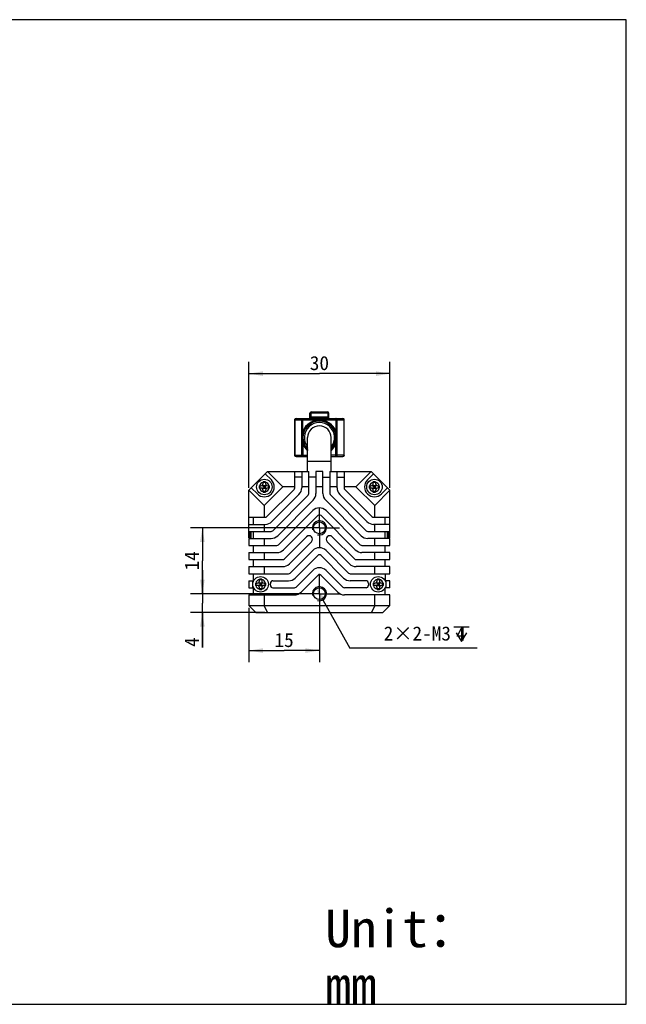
# Model space of a CAD drawing. Header units: millimetres. Extents: x 166 to 637, y 331 to 540.
# Tile 6 of 6: x 509 to 637, y 331 to 540. Entities that reach past the tile are written whole.
import ezdxf
from ezdxf.enums import TextEntityAlignment as Align

# ---------------------------------------------------------------- set-up
doc = ezdxf.new("R2010")
doc.units = ezdxf.units.MM
doc.header["$LTSCALE"] = 46.255
doc.header["$PDMODE"] = 3
doc.header["$PDSIZE"] = 8
doc.linetypes.add('CENTER', pattern=[0.6, 0.375, -0.075, 0.075, -0.075])
doc.layers.get('0').update_dxf_attribs({"linetype": 'CONTINUOUS'})
doc.layers.get('Defpoints').update_dxf_attribs({"linetype": 'CONTINUOUS'})
for name, color, linetype in [('00_COMPONENTS', 7, 'CONTINUOUS'), ('07_ALL_HOLES', 7, 'CONTINUOUS'), ('51__DRAFT_DIMS', 7, 'CONTINUOUS'), ('_X2_56FE5C42_X0__01_528', 7, 'CONTINUOUS'), ('DRW0001FORMAT', 7, 'CONTINUOUS'), ('DRW0001TEXT', 7, 'CONTINUOUS')]:
    doc.layers.add(name, color=color, linetype=linetype)
doc.styles.get("Standard").update_dxf_attribs({"font": 'simfang.ttf'})
doc.dimstyles.new('DIMSTYLE_3', dxfattribs={"dimtxt": 3, "dimasz": 3, "dimexe": 2.5, "dimexo": 0.5, "dimgap": 0.75, "dimtad": 1, "dimdsep": 46, "dimtxsty": 'STANDARD', "dimblk": '_FILLED', "dimblk1": '_FILLED', "dimblk2": '_FILLED', "dimcen": 0.09, "dimclrt": 3, "dimazin": 2, "dimtp": 0.2, "dimtm": 0.2, "dimtfac": 1, "dimtofl": 0, "dimtmove": 0, "dimatfit": 3, "dimldrblk": '_FILLED', "dimfxl": 1, "dimtolj": 1, "dimarcsym": 0})
doc.dimstyles.new('DIMSTYLE_4', dxfattribs={"dimtxt": 3, "dimasz": 3, "dimexe": 2.5, "dimexo": 0.5, "dimgap": 0.75, "dimtad": 1, "dimdsep": 46, "dimtxsty": 'STANDARD', "dimblk": '_FILLED', "dimblk1": '_FILLED', "dimblk2": '_FILLED', "dimcen": 0.09, "dimclrt": 3, "dimazin": 2, "dimtp": 0.1, "dimtm": 0.1, "dimtfac": 1, "dimtofl": 0, "dimtmove": 0, "dimatfit": 3, "dimldrblk": '_FILLED', "dimfxl": 1, "dimtolj": 1, "dimarcsym": 0})
doc.dimstyles.new('DIMSTYLE_5', dxfattribs={"dimtxt": 3, "dimasz": 3, "dimexe": 2.5, "dimexo": 0.5, "dimtad": 1, "dimdsep": 46, "dimtxsty": 'STANDARD', "dimblk": '_FILLED', "dimblk1": '_FILLED', "dimblk2": '_FILLED', "dimcen": 0.09, "dimclrt": 3, "dimazin": 2, "dimtp": 0.1, "dimtm": 0.1, "dimtfac": 1, "dimtofl": 0, "dimtmove": 0, "dimatfit": 1, "dimldrblk": '_FILLED', "dimfxl": 1, "dimtolj": 1, "dimarcsym": 0})

# ---------------------------------------------------------------- blocks, each defined once
blk = doc.blocks.new('_FILLED')
at = {"color": 0, "linetype": 'ByBlock'}
blk.add_solid([(0, 0), (-1, 0.167), (-1, -0.167)], dxfattribs=at)
blk = doc.blocks.new('*D4')
at = {"layer": '51__DRAFT_DIMS', "color": 4, "transparency": 16777216}
for p, q in [((557.26, 440.54), (557.26, 467.34)), ((587.26, 440.54), (587.26, 467.34)), ((557.26, 464.84), (572.26, 464.84)), ((587.26, 464.84), (572.26, 464.84))]:
    blk.add_line(p, q, dxfattribs=at)
at = {"layer": '51__DRAFT_DIMS', "color": 4, "transparency": 16777216, "xscale": 3, "yscale": 3, "zscale": 3, "rotation": 180}
blk.add_blockref('_FILLED', (557.26, 464.84), dxfattribs=at)
at = {"layer": '51__DRAFT_DIMS', "color": 4, "transparency": 16777216, "xscale": 3, "yscale": 3, "zscale": 3}
blk.add_blockref('_FILLED', (587.26, 464.84), dxfattribs=at)
at = {"layer": '51__DRAFT_DIMS', "color": 3, "transparency": 16777216}
blk.add_text('30', height=3, dxfattribs=at).set_placement((572.26, 465.59), align=Align.CENTER)
blk = doc.blocks.new('*D5')
at = {"layer": '51__DRAFT_DIMS', "color": 4, "transparency": 16777216}
for p, q in [((569.36, 432.04), (544.89, 432.04)), ((547.39, 432.04), (547.39, 425.04)), ((547.39, 418.04), (547.39, 425.04)), ((568.92, 418.04), (544.89, 418.04))]:
    blk.add_line(p, q, dxfattribs=at)
at = {"layer": '51__DRAFT_DIMS', "color": 4, "transparency": 16777216, "xscale": 3, "yscale": 3, "zscale": 3}
for p, rotation in [((547.39, 432.04), 90), ((547.39, 418.04), 270)]:
    blk.add_blockref('_FILLED', p, dxfattribs=dict(at, rotation=rotation))
at = {"layer": '51__DRAFT_DIMS', "color": 3, "transparency": 16777216}
blk.add_text('14', height=3, rotation=90, dxfattribs=at).set_placement((546.64, 425.04), align=Align.CENTER)
blk = doc.blocks.new('*D6')
at = {"layer": '51__DRAFT_DIMS', "color": 4, "transparency": 16777216}
for p, q in [((547.39, 418.04), (547.39, 423.04)), ((547.39, 423.04), (547.39, 416.04)), ((569.8, 418.04), (544.89, 418.04)), ((547.39, 406.56), (547.39, 416.04)), ((560.69, 414.04), (544.89, 414.04)), ((547.39, 414.04), (547.39, 406.56))]:
    blk.add_line(p, q, dxfattribs=at)
at = {"layer": '51__DRAFT_DIMS', "color": 4, "transparency": 16777216, "xscale": 3, "yscale": 3, "zscale": 3}
for p, rotation in [((547.39, 418.04), 270), ((547.39, 414.04), 90)]:
    blk.add_blockref('_FILLED', p, dxfattribs=dict(at, rotation=rotation))
at = {"layer": '51__DRAFT_DIMS', "color": 3, "transparency": 16777216}
blk.add_text('4', height=3, rotation=90, dxfattribs=at).set_placement((546.64, 408.76), align=Align.RIGHT)
blk = doc.blocks.new('*D7')
at = {"layer": '51__DRAFT_DIMS', "color": 4, "transparency": 16777216}
for p, q in [((557.26, 415.04), (557.26, 403.44)), ((572.26, 414.02), (572.26, 403.44)), ((557.26, 405.94), (564.76, 405.94)), ((572.26, 405.94), (564.76, 405.94))]:
    blk.add_line(p, q, dxfattribs=at)
at = {"layer": '51__DRAFT_DIMS', "color": 4, "transparency": 16777216, "xscale": 3, "yscale": 3, "zscale": 3, "rotation": 180}
blk.add_blockref('_FILLED', (557.26, 405.94), dxfattribs=at)
at = {"layer": '51__DRAFT_DIMS', "color": 4, "transparency": 16777216, "xscale": 3, "yscale": 3, "zscale": 3}
blk.add_blockref('_FILLED', (572.26, 405.94), dxfattribs=at)
at = {"layer": '51__DRAFT_DIMS', "color": 3, "transparency": 16777216}
blk.add_text('15', height=3, dxfattribs=at).set_placement((564.76, 406.69), align=Align.CENTER)
blk = doc.blocks.new('*D8')
at = {"layer": '51__DRAFT_DIMS', "color": 0, "lineweight": -2}
for p in [(572.99, 416.73), (605.82, 406.46)]:
    blk.add_line(p, (578.7, 406.46), dxfattribs=at)
at = {"layer": 'Defpoints', "color": 0}
for p in [(571.53, 419.35), (572.99, 416.73)]:
    blk.add_point(p, dxfattribs=at)
at = {"layer": '51__DRAFT_DIMS', "color": 0, "linetype": 'ByBlock', "lineweight": -2, "xscale": 3, "yscale": 3, "zscale": 3, "rotation": 119.0598379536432}
blk.add_blockref('_FILLED', (571.53, 419.35), dxfattribs=at)
at = {"layer": '51__DRAFT_DIMS', "color": 3, "insert": (585.93, 411.08), "char_height": 3, "attachment_point": 1, "line_spacing_factor": 0.9}
blk.add_mtext('\\A1;2×2-M{\\A1;3\\Fgdt|c0; \\fFangSong|b0|i0|c0|p0;4}', dxfattribs=at)

msp = doc.modelspace()

# ---------------------------------------------------------------- linework, layer by layer
at = {"color": 7}
for p, q in [((637.4826, 540.12446), (166.25456, 540.12446)), ((637.4826, 330.70304), (637.4826, 540.12446)), ((166.25456, 330.70304), (637.4826, 330.70304))]:
    msp.add_line(p, q, dxfattribs=at)
at = {"layer": '00_COMPONENTS', "color": 7}
for p, q in [((569.75945, 444.03792), (569.75945, 451.23792)), ((574.75945, 444.03792), (574.75945, 451.23792)), ((561.25945, 444.03792), (557.25945, 440.03792)), ((564.50945, 440.78792), (561.25945, 444.03792)), ((561.25945, 444.03792), (570.00945, 444.03792)), ((567.00945, 440.56503), (567.00945, 444.03792)), ((568.50945, 444.03792), (568.50945, 440.56503)), ((570.00945, 439.32091), (570.00945, 444.03792)), ((571.50945, 444.03792), (571.50945, 439.32091)), ((573.00945, 444.03792), (571.50945, 444.03792)), ((573.00945, 439.32091), (573.00945, 444.03792)), ((574.50945, 444.03792), (574.50945, 439.32091)), ((574.50945, 444.03792), (583.25945, 444.03792)), ((576.00945, 440.56503), (576.00945, 444.03792)), ((577.50945, 444.03792), (577.50945, 440.56503)), ((580.00945, 440.78792), (583.25945, 444.03792)), ((587.25945, 440.03792), (583.25945, 444.03792)), ((560.74437, 443.52285), (562.04437, 442.22285)), ((568.50945, 442.83792), (567.00945, 442.83792)), ((571.50945, 442.83792), (570.00945, 442.83792)), ((573.00945, 442.83792), (574.50945, 442.83792)), ((576.00945, 442.83792), (577.50945, 442.83792)), ((582.47453, 442.22285), (583.77453, 443.52285)), ((557.25945, 429.91937), (557.25945, 440.03792)), ((560.50945, 436.78792), (557.25945, 440.03792)), ((559.07453, 439.253), (557.77453, 440.553)), ((559.46033, 440.98792), (559.80945, 440.98792)), ((559.80945, 440.48792), (559.46033, 440.48792)), ((559.61695, 440.48792), (559.61695, 440.98792)), ((560.04292, 441.04578), (560.10504, 440.98792)), ((560.10504, 440.48792), (560.04292, 440.43007)), ((560.95456, 440.98792), (560.10504, 440.98792)), ((560.10504, 440.48792), (560.95456, 440.48792)), ((560.30945, 441.48792), (560.30945, 441.83704)), ((560.80945, 441.70739), (560.30945, 441.70739)), ((560.30945, 440.6783), (560.30945, 440.79755)), ((560.37347, 440.73792), (560.30945, 440.79755)), ((560.37347, 440.73792), (560.30945, 440.6783)), ((560.37347, 440.73792), (560.30945, 440.73792)), ((560.30945, 439.6388), (560.30945, 439.98792)), ((564.50945, 440.78792), (560.50945, 436.78792)), ((560.55945, 440.48792), (560.55945, 440.98792)), ((560.80945, 440.8325), (560.72115, 440.73792)), ((560.80945, 440.64335), (560.72115, 440.73792)), ((560.80945, 440.73792), (560.72115, 440.73792)), ((560.80945, 441.83704), (560.80945, 441.48792)), ((560.80945, 440.64335), (560.80945, 440.8325)), ((560.80945, 439.98792), (560.80945, 439.6388)), ((561.03263, 441.07155), (560.95456, 440.98792)), ((560.95456, 440.48792), (561.03263, 440.4043)), ((566.863, 440.21148), (561.0859, 434.43437)), ((561.30945, 440.98792), (561.65857, 440.98792)), ((561.65857, 440.48792), (561.30945, 440.48792)), ((561.51701, 440.48792), (561.51701, 440.98792)), ((567.00945, 440.78792), (564.50945, 440.78792)), ((570.00945, 440.78792), (568.50945, 440.78792)), ((573.00945, 440.78792), (571.50945, 440.78792)), ((576.00945, 440.78792), (574.50945, 440.78792)), ((580.00945, 440.78792), (577.50945, 440.78792)), ((577.6559, 440.21148), (583.433, 434.43437)), ((584.00945, 436.78792), (580.00945, 440.78792)), ((582.86033, 440.98792), (583.20945, 440.98792)), ((583.20945, 440.48792), (582.86033, 440.48792)), ((583.01695, 440.48792), (583.01695, 440.98792)), ((583.44292, 441.04578), (583.50504, 440.98792)), ((583.50504, 440.48792), (583.44292, 440.43007)), ((584.35456, 440.98792), (583.50504, 440.98792)), ((583.50504, 440.48792), (584.35456, 440.48792)), ((583.70945, 441.48792), (583.70945, 441.83704)), ((584.20945, 441.70739), (583.70945, 441.70739)), ((583.70945, 440.6783), (583.70945, 440.79755)), ((583.77347, 440.73792), (583.70945, 440.79755)), ((583.77347, 440.73792), (583.70945, 440.6783)), ((583.77347, 440.73792), (583.70945, 440.73792)), ((583.70945, 439.6388), (583.70945, 439.98792)), ((583.95945, 440.48792), (583.95945, 440.98792)), ((584.00945, 436.78792), (587.25945, 440.03792)), ((584.20945, 440.8325), (584.12115, 440.73792)), ((584.20945, 440.73792), (584.12115, 440.73792)), ((584.20945, 440.64335), (584.12115, 440.73792)), ((584.20945, 441.83704), (584.20945, 441.48792)), ((584.20945, 440.64335), (584.20945, 440.8325)), ((584.20945, 439.98792), (584.20945, 439.6388)), ((584.43263, 441.07155), (584.35456, 440.98792)), ((584.35456, 440.48792), (584.43263, 440.4043)), ((584.70945, 440.98792), (585.05857, 440.98792)), ((585.05857, 440.48792), (584.70945, 440.48792)), ((584.91701, 440.48792), (584.91701, 440.98792)), ((586.74437, 440.553), (585.44437, 439.253)), ((587.25945, 429.91937), (587.25945, 440.03792)), ((560.80945, 439.76845), (560.30945, 439.76845)), ((562.14656, 433.37371), (567.92366, 439.15082)), ((569.863, 438.96735), (562.33002, 431.43437)), ((563.39068, 430.37371), (570.92366, 437.90669)), ((581.12822, 430.37371), (573.59524, 437.90669)), ((574.6559, 438.96735), (582.18888, 431.43437)), ((582.37234, 433.37371), (576.59524, 439.15082)), ((584.20945, 439.76845), (583.70945, 439.76845)), ((560.50945, 436.78792), (560.50945, 434.28792)), ((570.84524, 435.70682), (563.57279, 428.43437)), ((580.94611, 428.43437), (573.67366, 435.70682)), ((584.00945, 434.28792), (584.00945, 436.78792)), ((557.25945, 434.28792), (560.73234, 434.28792)), ((558.25945, 432.78792), (558.25945, 434.28792)), ((564.63345, 427.37371), (571.9059, 434.64616)), ((572.613, 434.64616), (579.88545, 427.37371)), ((583.78656, 434.28792), (587.25945, 434.28792)), ((586.25945, 432.78792), (586.25945, 434.28792)), ((557.25945, 432.78792), (560.73234, 432.78792)), ((560.50945, 432.78792), (560.50945, 431.28792)), ((587.25945, 432.78792), (583.78656, 432.78792)), ((584.00945, 431.28792), (584.00945, 432.78792)), ((557.25945, 431.28792), (561.97647, 431.28792)), ((557.25945, 429.91292), (557.54945, 429.91292)), ((557.25945, 429.78792), (557.25945, 428.28792)), ((557.25945, 429.78792), (561.97647, 429.78792)), ((557.54945, 429.91292), (557.54945, 431.28792)), ((557.54945, 429.91292), (557.74195, 430.10542)), ((557.75945, 429.78792), (557.75945, 431.28792)), ((558.25945, 429.78792), (558.25945, 431.28792)), ((560.50945, 429.78792), (560.50945, 428.28792)), ((569.52912, 430.14806), (564.81543, 425.43437)), ((579.70347, 425.43437), (574.98978, 430.14806)), ((582.54243, 431.28792), (587.25945, 431.28792)), ((587.25945, 429.78792), (582.54243, 429.78792)), ((584.00945, 428.28792), (584.00945, 429.78792)), ((586.25945, 429.78792), (586.25945, 431.28792)), ((586.75945, 429.78792), (586.75945, 431.28792)), ((586.96945, 429.91292), (586.77695, 430.10542)), ((586.96945, 431.28792), (586.96945, 429.91292)), ((587.25945, 429.91292), (586.96945, 429.91292)), ((587.25945, 428.28792), (587.25945, 429.78792)), ((557.25945, 428.28792), (563.21923, 428.28792)), ((558.25945, 426.78792), (558.25945, 428.28792)), ((565.87609, 424.37371), (570.58978, 429.0874)), ((570.84524, 427.22154), (566.05807, 422.43437)), ((578.46083, 422.43437), (573.67366, 427.22154)), ((573.92912, 429.0874), (578.64281, 424.37371)), ((581.29967, 428.28792), (587.25945, 428.28792)), ((586.25945, 426.78792), (586.25945, 428.28792)), ((557.25945, 426.78792), (557.25945, 425.28792)), ((557.25945, 426.78792), (563.21923, 426.78792)), ((557.25945, 425.28792), (564.46187, 425.28792)), ((558.25945, 423.78792), (558.25945, 425.28792)), ((560.50945, 426.78792), (560.50945, 425.28792)), ((567.11873, 421.37371), (571.9059, 426.16088)), ((572.613, 426.16088), (577.40017, 421.37371)), ((580.05703, 425.28792), (587.25945, 425.28792)), ((587.25945, 426.78792), (581.29967, 426.78792)), ((584.00945, 425.28792), (584.00945, 426.78792)), ((586.25945, 423.78792), (586.25945, 425.28792)), ((587.25945, 425.28792), (587.25945, 426.78792)), ((557.25945, 423.78792), (557.25945, 422.28792)), ((557.25945, 423.78792), (564.46187, 423.78792)), ((560.50945, 423.78792), (560.50945, 422.28792)), ((587.25945, 423.78792), (580.05703, 423.78792)), ((584.00945, 422.28792), (584.00945, 423.78792)), ((587.25945, 422.28792), (587.25945, 423.78792)), ((557.25945, 422.28792), (565.70451, 422.28792)), ((558.25945, 420.78792), (558.25945, 422.28792)), ((559.50945, 420.78792), (559.50945, 421.13704)), ((560.00945, 421.00739), (559.50945, 421.00739)), ((560.00945, 421.13704), (560.00945, 420.78792)), ((570.84524, 422.9789), (567.30071, 419.43437)), ((568.36137, 418.37371), (571.9059, 421.91824)), ((572.613, 421.91824), (576.15753, 418.37371)), ((577.21819, 419.43437), (573.67366, 422.9789)), ((578.81439, 422.28792), (587.25945, 422.28792)), ((584.50945, 420.78792), (584.50945, 421.13704)), ((585.00945, 421.00739), (584.50945, 421.00739)), ((585.00945, 421.13704), (585.00945, 420.78792)), ((586.25945, 422.28792), (586.25945, 420.78792)), ((557.25945, 420.78792), (557.25945, 419.28792)), ((557.25945, 420.78792), (558.25945, 420.78792)), ((557.25945, 419.28792), (558.25945, 419.28792)), ((558.12612, 420.22843), (558.12612, 420.78792)), ((558.12612, 419.28792), (558.12612, 419.84742)), ((558.25945, 417.78792), (558.25945, 419.28792)), ((558.66033, 420.28792), (559.00945, 420.28792)), ((559.00945, 419.78792), (558.66033, 419.78792)), ((558.81695, 419.78792), (558.81695, 420.28792)), ((559.24292, 420.34578), (559.30504, 420.28792)), ((559.30504, 419.78792), (559.24292, 419.73007)), ((560.15456, 420.28792), (559.30504, 420.28792)), ((559.30504, 419.78792), (560.15456, 419.78792)), ((559.57347, 420.03792), (559.50945, 420.09755)), ((559.50945, 419.9783), (559.50945, 420.09755)), ((559.57347, 420.03792), (559.50945, 420.03792)), ((559.57347, 420.03792), (559.50945, 419.9783)), ((559.50945, 418.9388), (559.50945, 419.28792)), ((560.00945, 419.06845), (559.50945, 419.06845)), ((559.75945, 419.78792), (559.75945, 420.28792)), ((560.00945, 420.1325), (559.92115, 420.03792)), ((560.00945, 419.94335), (559.92115, 420.03792)), ((560.00945, 420.03792), (559.92115, 420.03792)), ((560.00945, 419.94335), (560.00945, 420.1325)), ((560.00945, 419.28792), (560.00945, 418.9388)), ((560.23263, 420.37155), (560.15456, 420.28792)), ((560.15456, 419.78792), (560.23263, 419.7043)), ((560.50945, 420.28792), (560.85857, 420.28792)), ((560.85857, 419.78792), (560.50945, 419.78792)), ((560.71701, 419.78792), (560.71701, 420.28792)), ((562.3474, 420.78792), (565.70451, 420.78792)), ((562.3474, 419.28792), (566.94716, 419.28792)), ((582.1715, 419.28792), (577.57174, 419.28792)), ((582.1715, 420.78792), (578.81439, 420.78792)), ((583.66033, 420.28792), (584.00945, 420.28792)), ((584.00945, 419.78792), (583.66033, 419.78792)), ((583.81695, 419.78792), (583.81695, 420.28792)), ((584.24292, 420.34578), (584.30504, 420.28792)), ((584.30504, 419.78792), (584.24292, 419.73007)), ((585.15456, 420.28792), (584.30504, 420.28792)), ((584.30504, 419.78792), (585.15456, 419.78792)), ((584.57347, 420.03792), (584.50945, 420.09755)), ((584.50945, 419.9783), (584.50945, 420.09755)), ((584.57347, 420.03792), (584.50945, 420.03792)), ((584.57347, 420.03792), (584.50945, 419.9783)), ((584.50945, 418.9388), (584.50945, 419.28792)), ((585.00945, 419.06845), (584.50945, 419.06845)), ((584.75945, 419.78792), (584.75945, 420.28792)), ((585.00945, 420.1325), (584.92115, 420.03792)), ((585.00945, 420.03792), (584.92115, 420.03792)), ((585.00945, 419.94335), (584.92115, 420.03792)), ((585.00945, 419.94335), (585.00945, 420.1325)), ((585.00945, 419.28792), (585.00945, 418.9388)), ((585.23263, 420.37155), (585.15456, 420.28792)), ((585.15456, 419.78792), (585.23263, 419.7043)), ((585.50945, 420.28792), (585.85857, 420.28792)), ((585.85857, 419.78792), (585.50945, 419.78792)), ((585.71701, 419.78792), (585.71701, 420.28792)), ((587.25945, 420.78792), (586.25945, 420.78792)), ((587.25945, 419.28792), (586.25945, 419.28792)), ((586.25945, 417.78792), (586.25945, 419.28792)), ((586.39278, 420.78792), (586.39278, 420.22842)), ((586.39278, 419.84742), (586.39278, 419.28792)), ((587.25945, 419.28792), (587.25945, 420.78792)), ((557.25945, 417.78792), (566.94716, 417.78792)), ((557.25945, 417.78792), (557.25945, 415.53792)), ((560.50945, 417.78792), (560.50945, 415.53792)), ((587.25945, 417.78792), (577.57174, 417.78792)), ((584.00945, 415.53792), (584.00945, 417.78792)), ((587.25945, 415.53792), (587.25945, 417.78792)), ((558.75945, 414.03792), (557.25945, 415.53792)), ((557.25945, 415.53792), (587.25945, 415.53792)), ((561.19439, 414.03792), (560.50945, 415.53792)), ((584.00945, 415.53792), (583.32451, 414.03792)), ((587.25945, 415.53792), (585.75945, 414.03792)), ((558.75945, 414.03792), (585.75945, 414.03792))]:
    msp.add_line(p, q, dxfattribs=at)
at = {"layer": '00_COMPONENTS', "color": 4}
msp.add_line((569.75945, 446.23792), (574.75945, 446.23792), dxfattribs=at)
at = {"layer": '00_COMPONENTS', "color": 7}
for centre, radius in [((560.55945, 440.73792), 1.65), ((583.95945, 440.73792), 1.65), ((572.25945, 432.03792), 1.25), ((559.75945, 420.03792), 1.65), ((584.75945, 420.03792), 1.65), ((572.25945, 418.03792), 1.25)]:
    msp.add_circle(centre, radius, dxfattribs=at)
for centre, radius, start, end in [((572.25945, 451.23792), 2.5, 0, 180), ((560.55945, 440.73792), 2.1, 225, 45), ((583.95945, 440.73792), 2.1, 135, 315), ((609.83416, 440.75883), 50.37436, 179.7394305, 180.0237813), ((621.40143, 440.73017), 61.94161, 179.9928328, 180.1470668), ((596.12289, 440.66739), 36.663, 180.1503515, 180.2804687), ((559.80945, 441.48792), 0.5, 270, 360), ((559.80945, 439.98792), 0.5, 0, 90), ((560.49498, 404.10173), 37.73577, 90.1552818, 90.2817045), ((560.55995, 387.85048), 53.98714, 89.7352063, 90.1774844), ((561.30945, 441.48792), 0.5, 180, 270), ((561.30945, 439.98792), 0.5, 90, 180), ((525.00496, 440.80849), 36.65405, 0.150507, 0.2804774), ((511.28474, 440.71701), 50.37436, 359.7394305, 0.0237813), ((499.73396, 440.74568), 61.92513, 359.992818, 0.1471987), ((566.50945, 440.56503), 0.5, 315, 360), ((566.50945, 440.56503), 2, 315, 360), ((578.00945, 440.56503), 2, 180, 225), ((578.00945, 440.56503), 0.5, 180, 225), ((633.23416, 440.75883), 50.37436, 179.7394305, 180.0237813), ((644.80143, 440.73017), 61.94161, 179.9928328, 180.1470668), ((619.52289, 440.66739), 36.663, 180.1503515, 180.2804687), ((583.20945, 441.48792), 0.5, 270, 360), ((583.20945, 439.98792), 0.5, 0, 90), ((583.89498, 404.10173), 37.73577, 90.1552818, 90.2817045), ((583.95995, 387.85048), 53.98714, 89.7352063, 90.1774844), ((584.70945, 441.48792), 0.5, 180, 270), ((584.70945, 439.98792), 0.5, 90, 180), ((548.40496, 440.80849), 36.65405, 0.150507, 0.2804774), ((534.68474, 440.71701), 50.37436, 359.7394305, 0.0237813), ((523.13396, 440.74568), 61.92513, 359.992818, 0.1471987), ((560.55895, 493.62692), 53.98869, 269.7352159, 270.1773397), ((560.62385, 477.38851), 37.75016, 270.1551228, 270.2816998), ((569.50945, 439.32091), 0.5, 315, 360), ((569.50945, 439.32091), 2, 315, 360), ((575.00945, 439.32091), 2, 180, 225), ((575.00945, 439.32091), 0.5, 180, 225), ((583.95895, 493.62692), 53.98869, 269.7352159, 270.1773397), ((584.02385, 477.38851), 37.75016, 270.1551228, 270.2816998), ((572.25945, 434.29261), 2, 45, 135), ((560.73234, 434.78792), 0.5, 270, 315), ((572.25945, 434.29261), 0.5, 45, 135), ((583.78656, 434.78792), 0.5, 225, 270), ((560.73234, 434.78792), 2, 270, 315), ((561.97647, 431.78792), 0.5, 270, 315), ((582.54243, 431.78792), 0.5, 225, 270), ((583.78656, 434.78792), 2, 225, 270), ((561.97647, 431.78792), 2, 270, 315), ((570.05945, 429.61773), 0.75, 315, 135), ((574.45945, 429.61773), 0.75, 45, 225), ((582.54243, 431.78792), 2, 225, 270), ((563.21923, 428.78792), 0.5, 270, 315), ((563.21923, 428.78792), 2, 270, 315), ((572.25945, 425.80732), 2, 45, 135), ((581.29967, 428.78792), 2, 225, 270), ((581.29967, 428.78792), 0.5, 225, 270), ((564.46187, 425.78792), 0.5, 270, 315), ((572.25945, 425.80732), 0.5, 45, 135), ((580.05703, 425.78792), 0.5, 225, 270), ((564.46187, 425.78792), 2, 270, 315), ((572.25945, 421.56468), 2, 45, 135), ((580.05703, 425.78792), 2, 225, 270), ((559.69498, 383.40173), 37.73577, 90.1552818, 90.2817045), ((559.75995, 367.15048), 53.98714, 89.7352063, 90.1774844), ((565.70451, 422.78792), 0.5, 270, 315), ((565.70451, 422.78792), 2, 270, 315), ((572.25945, 421.56468), 0.5, 45, 135), ((578.81439, 422.78792), 2, 225, 270), ((578.81439, 422.78792), 0.5, 225, 270), ((584.69498, 383.40173), 37.73577, 90.1552818, 90.2817045), ((584.75995, 367.15048), 53.98714, 89.7352063, 90.1774844), ((609.03416, 420.05883), 50.37436, 179.7394305, 180.0237813), ((620.60143, 420.03017), 61.94161, 179.9928328, 180.1470668), ((595.32289, 419.96739), 36.663, 180.1503515, 180.2804687), ((559.00945, 420.78792), 0.5, 270, 360), ((559.00945, 419.28792), 0.5, 0, 90), ((559.75895, 472.92692), 53.98869, 269.7352159, 270.1773397), ((559.82385, 456.68851), 37.75016, 270.1551228, 270.2816998), ((560.50945, 420.78792), 0.5, 180, 270), ((560.50945, 419.28792), 0.5, 90, 180), ((524.20496, 420.10849), 36.65405, 0.150507, 0.2804774), ((510.48474, 420.01701), 50.37436, 359.7394305, 0.0237813), ((498.93396, 420.04568), 61.92513, 359.992818, 0.1471987), ((562.3474, 420.28792), 0.5, 90, 185.5177344), ((562.3474, 419.78792), 0.5, 174.4822656, 270), ((559.75945, 420.03792), 2.1, 354.4822656, 5.5177344), ((566.94716, 419.78792), 0.5, 270, 315), ((577.57174, 419.78792), 0.5, 225, 270), ((582.1715, 420.28792), 0.5, 354.4822656, 90), ((582.1715, 419.78792), 0.5, 270, 5.5177344), ((584.75945, 420.03792), 2.1, 174.4822656, 185.5177344), ((634.03416, 420.05883), 50.37436, 179.7394305, 180.0237813), ((645.60143, 420.03017), 61.94161, 179.9928328, 180.1470668), ((620.32289, 419.96739), 36.663, 180.1503515, 180.2804687), ((584.00945, 420.78792), 0.5, 270, 360), ((584.00945, 419.28792), 0.5, 0, 90), ((584.75895, 472.92692), 53.98869, 269.7352159, 270.1773397), ((584.82385, 456.68851), 37.75016, 270.1551228, 270.2816998), ((585.50945, 420.78792), 0.5, 180, 270), ((585.50945, 419.28792), 0.5, 90, 180), ((549.20496, 420.10849), 36.65405, 0.150507, 0.2804774), ((535.48474, 420.01701), 50.37436, 359.7394305, 0.0237813), ((523.93396, 420.04568), 61.92513, 359.992818, 0.1471987), ((566.94716, 419.78792), 2, 270, 315), ((577.57174, 419.78792), 2, 225, 270)]:
    msp.add_arc(centre, radius, start, end, dxfattribs=at)
at = {"layer": '00_COMPONENTS', "color": 4}
for centre, radius, start, end in [((560.55945, 440.73792), 1.05, 103.774147, 166.225853), ((560.55945, 440.73792), 1.05, 193.774147, 256.225853), ((560.55945, 440.73792), 1.05, 13.774147, 76.225853), ((560.55945, 440.73792), 1.05, 283.774147, 346.225853), ((583.95945, 440.73792), 1.05, 103.774147, 166.225853), ((583.95945, 440.73792), 1.05, 193.774147, 256.225853), ((583.95945, 440.73792), 1.05, 13.774147, 76.225853), ((583.95945, 440.73792), 1.05, 283.774147, 346.225853), ((572.25945, 432.03792), 1.5, 255, 195), ((559.75945, 420.03792), 1.05, 103.774147, 166.225853), ((559.75945, 420.03792), 1.05, 13.774147, 76.225853), ((584.75945, 420.03792), 1.05, 103.774147, 166.225853), ((584.75945, 420.03792), 1.05, 13.774147, 76.225853), ((559.75945, 420.03792), 1.05, 193.774147, 256.225853), ((559.75945, 420.03792), 1.05, 283.774147, 346.225853), ((572.25945, 418.03792), 1.5, 255, 195), ((584.75945, 420.03792), 1.05, 193.774147, 256.225853), ((584.75945, 420.03792), 1.05, 283.774147, 346.225853)]:
    msp.add_arc(centre, radius, start, end, dxfattribs=at)
at = {"layer": '07_ALL_HOLES', "color": 1, "linetype": 'CENTER'}
for p, q in [((572.25945, 432.03792), (572.25945, 436.28792)), ((572.25945, 432.03792), (568.00945, 432.03792)), ((572.25945, 432.03792), (576.50945, 432.03792)), ((572.25945, 432.03792), (572.25945, 427.78792)), ((572.25945, 418.03792), (572.25945, 422.28792)), ((572.25945, 418.03792), (568.00945, 418.03792)), ((572.25945, 418.03792), (576.50945, 418.03792)), ((572.25945, 418.03792), (572.25945, 413.78792))]:
    msp.add_line(p, q, dxfattribs=at)
at = {"layer": '51__DRAFT_DIMS', "color": 3}
for p, q in [((600.86017, 410.99307), (604.11017, 410.99307)), ((602.48514, 410.99307), (602.48514, 407.86806))]:
    msp.add_line(p, q, dxfattribs=at)
msp.add_lwpolyline([(601.36018, 409.74307), (602.48514, 407.86806), (603.61016, 409.74307)], dxfattribs=at)
at = {"layer": '_X2_56FE5C42_X0__01_528', "color": 4}
for p, q in [((570.55945, 456.68792), (570.55945, 456.48792)), ((573.95945, 456.48792), (573.95945, 456.68792)), ((567.00945, 454.98792), (577.50945, 454.98792)), ((567.01381, 454.98792), (567.01381, 447.48792)), ((568.46651, 454.98792), (568.46651, 447.48792)), ((568.76214, 452.5912), (568.76215, 455.28792)), ((570.25945, 456.38792), (570.45945, 456.38792)), ((570.45945, 456.38792), (570.45945, 455.68792)), ((570.55945, 456.48792), (573.95945, 456.48792)), ((574.05945, 456.38792), (574.05945, 455.68792)), ((574.05945, 456.38792), (574.25945, 456.38792)), ((575.75675, 455.28792), (575.75676, 452.5912)), ((576.05239, 447.48792), (576.05239, 454.98792)), ((577.50508, 447.48792), (577.50508, 454.98792)), ((568.76215, 449.88462), (568.76215, 447.18792)), ((575.75675, 447.18792), (575.75675, 449.88462)), ((567.00945, 447.48792), (569.75945, 447.48792)), ((577.50945, 447.48792), (574.75945, 447.48792))]:
    msp.add_line(p, q, dxfattribs=at)
at = {"layer": '_X2_56FE5C42_X0__01_528', "color": 7}
for p, q in [((570.55945, 456.68792), (573.95945, 456.68792)), ((567.00945, 447.48792), (567.00945, 454.98792)), ((567.30945, 455.28792), (577.20945, 455.28792)), ((570.25945, 455.28792), (570.25945, 456.48792)), ((570.25945, 456.48792), (570.27661, 456.48792)), ((574.25945, 455.38792), (570.25945, 455.38792)), ((570.45945, 455.68792), (574.05945, 455.68792)), ((570.50945, 454.46936), (570.50945, 454.49791)), ((574.00945, 454.49777), (574.00945, 454.4695)), ((574.25945, 456.48792), (574.24229, 456.48792)), ((574.25945, 455.28792), (574.25945, 456.48792)), ((577.50945, 447.48792), (577.50945, 454.98792)), ((569.08499, 452.98792), (569.12057, 452.98792)), ((570.50945, 454.31209), (570.50945, 454.34097)), ((574.00945, 454.34081), (574.00945, 454.31225)), ((575.39817, 452.98792), (575.43391, 452.98792)), ((569.08484, 449.48792), (569.11342, 449.48792)), ((575.40548, 449.48792), (575.43406, 449.48792)), ((567.30945, 447.18792), (569.75945, 447.18792)), ((574.75945, 447.18792), (577.20945, 447.18792))]:
    msp.add_line(p, q, dxfattribs=at)
for centre, radius, start, end in [((570.55945, 456.38792), 0.3, 90.0000007, 179.9999992), ((573.95945, 456.38792), 0.3, 0.0000012, 89.999999), ((567.30945, 454.98792), 0.3, 90.000001, 180), ((572.25945, 451.23792), 3.7, 118.2274536, 227.4795525), ((572.25945, 451.23792), 3.675, 118.4397198, 227.1176438), ((572.25945, 451.23792), 3.75, 21.1538354, 158.8461509), ((572.25945, 451.23792), 3.625, 28.8705597, 151.1294403), ((572.25945, 451.23792), 3.59375, 29.1438104, 150.8573676), ((572.25945, 451.23792), 3.675, 312.8822708, 61.563107), ((572.25945, 451.23792), 3.7, 312.5204558, 61.7697938), ((577.20945, 454.98792), 0.3, 0.0000003, 89.9999987), ((572.25945, 451.23792), 3.5625, 119.421339, 225.408212), ((572.25945, 451.23792), 3.53751, 119.6530714, 225.0116722), ((572.25945, 451.23792), 3.53751, 314.9882374, 60.3501573), ((572.25945, 451.23792), 3.5625, 314.5918034, 60.575504), ((572.25945, 451.23792), 3.75, 201.1542214, 228.1813807), ((572.25945, 451.23792), 3.625, 208.8657394, 226.3669808), ((572.25945, 451.23792), 3.6, 209.0853042, 225.9965267), ((572.25945, 451.23792), 3.75, 311.818607, 338.8458008), ((572.25945, 451.23792), 3.6, 314.0034517, 330.9147049), ((572.25945, 451.23792), 3.625, 313.6330346, 331.1342606), ((567.30945, 447.48792), 0.3, 180.0000005, 269.9999986), ((577.20945, 447.48792), 0.3, 270.0000009, 359.9999992)]:
    msp.add_arc(centre, radius, start, end, dxfattribs=at)
at = {"layer": '_X2_56FE5C42_X0__01_528', "color": 4}
for centre, radius, start, end in [((572.25945, 451.23792), 3.50908, 315.4466903, 224.5401098), ((572.25945, 451.23792), 3.20934, 321.2074306, 218.7960845), ((570.55945, 456.38792), 0.1, 90, 180), ((573.95945, 456.38792), 0.1, 0, 90)]:
    msp.add_arc(centre, radius, start, end, dxfattribs=at)
at = {"layer": '_X2_56FE5C42_X0__01_528', "color": 7}
for centre, start_param, end_param in [((570.45945, 455.65792), 1.570796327, 3.14159265), ((574.05945, 455.65792), 0.000000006, 1.570796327)]:
    msp.add_ellipse(centre, major_axis=(0.2, 0), ratio=0.15, start_param=start_param, end_param=end_param, dxfattribs=at)
at = {"layer": '_X2_56FE5C42_X0__01_528', "color": 4}
for points, knots in [([(567.01381, 454.98792), (567.01381, 455.02693), (567.02913, 455.10562), (567.09477, 455.20532), (567.19304, 455.27224), (567.27099, 455.28792), (567.30945, 455.28792)], [0, 0, 0, 0, 0.251733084, 0.502517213, 0.751742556, 1, 1, 1, 1]), ([(568.76215, 455.28792), (568.72367, 455.28792), (568.64571, 455.27224), (568.54746, 455.20527), (568.48181, 455.1056), (568.46651, 455.02692), (568.46651, 454.98792)], [0, 0, 0, 0, 0.248346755, 0.497628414, 0.748301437, 1, 1, 1, 1]), ([(576.05239, 454.98792), (576.05239, 455.02693), (576.03708, 455.10561), (575.97142, 455.20529), (575.87318, 455.27224), (575.79522, 455.28792), (575.75675, 455.28792)], [0, 0, 0, 0, 0.251737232, 0.502424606, 0.751697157, 1, 1, 1, 1]), ([(577.20945, 455.28792), (577.24792, 455.28792), (577.32588, 455.27223), (577.42415, 455.2053), (577.48978, 455.1056), (577.50509, 455.02692), (577.50508, 454.98792)], [0, 0, 0, 0, 0.248307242, 0.497607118, 0.748306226, 1, 1, 1, 1]), ([(567.30945, 447.18792), (567.27098, 447.18792), (567.19302, 447.20362), (567.09475, 447.27055), (567.02912, 447.37025), (567.01381, 447.44892), (567.01381, 447.48792)], [0, 0, 0, 0, 0.248313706, 0.497607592, 0.748302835, 1, 1, 1, 1]), ([(568.46651, 447.48792), (568.46651, 447.44892), (568.48182, 447.37025), (568.54745, 447.27054), (568.64572, 447.20361), (568.72368, 447.18792), (568.76215, 447.18792)], [0, 0, 0, 0, 0.251697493, 0.502399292, 0.75169442, 1, 1, 1, 1]), ([(575.75675, 447.18792), (575.79523, 447.18792), (575.87319, 447.20361), (575.97144, 447.27057), (576.03709, 447.37025), (576.05239, 447.44892), (576.05239, 447.48792)], [0, 0, 0, 0, 0.248347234, 0.497628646, 0.748301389, 1, 1, 1, 1]), ([(577.50508, 447.48792), (577.50509, 447.44892), (577.48978, 447.37025), (577.42415, 447.27055), (577.32588, 447.20362), (577.24792, 447.18792), (577.20945, 447.18792)], [0, 0, 0, 0, 0.251697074, 0.502393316, 0.751688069, 1, 1, 1, 1])]:
    msp.add_open_spline(points, degree=3, knots=knots, dxfattribs=at)
at = {"layer": '_X2_56FE5C42_X0__01_528', "color": 7}
for points, knots in [([(568.50496, 451.23792), (568.50496, 451.46838), (568.54924, 451.9306), (568.6789, 452.37605), (568.76215, 452.5912)], [0, 0, 0, 0, 0.499748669, 1, 1, 1, 1]), ([(576.01401, 451.23792), (576.01401, 451.35372), (575.99151, 451.81421), (575.88124, 452.26957), (575.75678, 452.5912)], [0, 0, 0, 0, 0.251363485, 1, 1, 1, 1]), ([(568.76215, 449.88462), (568.67889, 450.0998), (568.54994, 450.54541), (568.50496, 451.00751), (568.50496, 451.23792)], [0, 0, 0, 0, 0.500343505, 1, 1, 1, 1]), ([(575.75677, 449.88462), (575.7986, 449.99272), (575.94583, 450.42934), (576.01401, 450.89321), (576.01401, 451.23792)], [0, 0, 0, 0, 0.251628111, 1, 1, 1, 1])]:
    msp.add_open_spline(points, degree=3, knots=knots, dxfattribs=at)
at = {"layer": 'DRW0001FORMAT', "color": 7}
for p, q in [((637.4826, 330.70304), (637.4826, 540.12446)), ((166.25456, 330.70304), (637.4826, 330.70304))]:
    msp.add_line(p, q, dxfattribs=at)

# ---------------------------------------------------------------- texts
at = {"layer": 'DRW0001TEXT', "color": 4, "insert": (573.51845, 350.84828), "char_height": 8, "width": 23.5, "attachment_point": 1, "line_spacing_factor": 0.9}
msp.add_mtext('Unit：mm', dxfattribs=at)

# ---------------------------------------------------------------- dimensions: what is measured, and where the dimension line sits
at = {"layer": '51__DRAFT_DIMS', "color": 4}
dim = msp.add_linear_dim(base=(587.25945, 464.84324), p1=(557.25945, 440.03792), p2=(587.25945, 440.03792), dimstyle='DIMSTYLE_3', dxfattribs=at)
dim.commit()
dim.dimension.update_dxf_attribs({"geometry": '*D4', "text_midpoint": (572.25066, 464.84324), "dimtype": 160})
for base, p1, p2, angle, dimstyle, picture, middle in [((547.39419, 418.03792), (569.86111, 432.03792), (569.42192, 418.03792), 270, 'DIMSTYLE_3', '*D5', (547.39419, 425.18148)), ((547.39419, 414.03792), (570.30031, 418.03792), (561.19439, 414.03792), 270, 'DIMSTYLE_4', '*D6', (547.39419, 407.63403)), ((557.25945, 405.93799), (572.25945, 414.5152), (557.25945, 415.53792), 180, 'DIMSTYLE_3', '*D7', (564.8444, 405.93799))]:
    dim = msp.add_linear_dim(base=base, p1=p1, p2=p2, angle=angle, dimstyle=dimstyle, dxfattribs=at)
    dim.commit()
    dim.dimension.update_dxf_attribs({"geometry": picture, "text_midpoint": middle, "dimtype": 160})
dim = msp.add_diameter_dim_2p(p1=(572.98803, 416.72675), p2=(571.53087, 419.34909), text='2×2-M{\\A1;<>\\Fgdt|c0; \\fFangSong|b0|i0|c0|p0;4}', dimstyle='DIMSTYLE_5', override={"dimtih": 1, "dimtoh": 1, "dimpost": '<>', "dimtxsty": 'STANDARD'}, dxfattribs=at)
dim.commit()
dim.dimension.update_dxf_attribs({"geometry": '*D8', "text_midpoint": (595.87726, 406.4558), "dimtype": 163})

doc.saveas('drawing.dxf')
